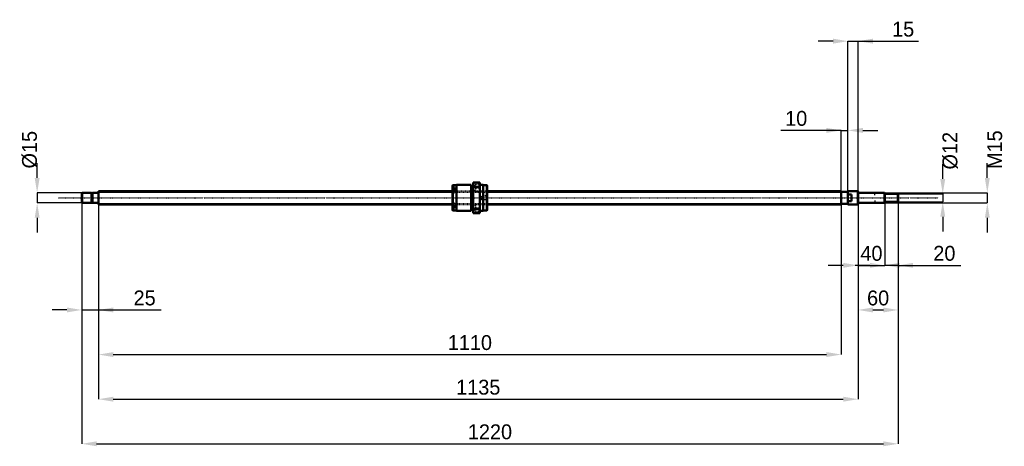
# Model space of a CAD drawing. Header units: millimetres. Extents: x -118 to 1354, y -371 to 266.
import ezdxf

# ---------------------------------------------------------------- set-up
doc = ezdxf.new("R2010")
doc.units = ezdxf.units.MM
doc.linetypes.add('Center', pattern=[1.5, 0.45, -0.5, 0.05, -0.5])
doc.linetypes.add('Dashed', pattern=[2, 1, -1])
for name, color, linetype, lineweight in [('2d ConnectionPoints', 7, 'Continuous', 50), ('AM_0', 7, 'Continuous', 50), ('AM_4', 3, 'Continuous', 25), ('AM_5', 3, 'Continuous', 25), ('AM_7', 7, 'Center', 25), ('AM_9', 6, 'Dashed', 25)]:
    doc.layers.add(name, color=color, linetype=linetype, lineweight=lineweight)
doc.dimstyles.new('ISO-25', dxfattribs={"dimtxt": 2.5, "dimasz": 2.5, "dimexe": 1.25, "dimexo": 0.625, "dimtad": 1, "dimtxsty": 'Standard', "dimcen": 2.5, "dimadec": 0, "dimazin": 0, "dimtfac": 1, "dimtmove": 0, "dimatfit": 3, "dimfxl": 0, "dimarcsym": 0})

# ---------------------------------------------------------------- blocks, each defined once
blk = doc.blocks.new('1_BNK_2020_3_6G0_1220LC5Y0_Nut_0_in_BNK2020_3_6G0_1220LC5Y_5810__0')
at = {"layer": 'AM_0'}
for p, q in [((529.5, 19), (529, 18.5)), ((529, 18.5), (529, -10.6)), ((529, 15.2), (529.5, 15.5)), ((535, 19), (529.5, 19)), ((529.5, 19), (529.5, 15.5)), ((532, 15.5), (529.5, 15.5)), ((532, 15.5), (532, 10.9)), ((557, 19.5), (535, 19.5)), ((535, 19.5), (535, -19.5)), ((557, 19.5), (557, -19.5)), ((560, 17.6), (557, 17.6)), ((560, 23), (560, -23)), ((570, 23), (560, 23)), ((560, 15.6), (560.5, 16.7)), ((560.5, 23), (560.5, 16.7)), ((560.5, 16.7), (569.5, 16.7)), ((569.5, 23), (569.5, 16.7)), ((569.5, 16.7), (570, 15.6)), ((570, 23), (570, -23)), ((575, 19.5), (570, 19.5)), ((575, 19.5), (575, -19.5)), ((580.5, 19), (575, 19)), ((581, 18.5), (580.5, 19)), ((580.5, 19), (580.5, -19)), ((581, 18.5), (581, -18.5)), ((529.5, 10.9), (529, 10.6)), ((532, 13.7), (529.3, 13.7)), ((532, 10.9), (529.5, 10.9)), ((529.5, 10.9), (529.5, -10.9)), ((529, -10.6), (529, -18.5)), ((529, -10.6), (529.5, -10.9)), ((529.3, -13.7), (532, -13.7)), ((532, -10.9), (529.5, -10.9)), ((532, -10.9), (532, -15.5)), ((529.5, -15.5), (529, -15.2)), ((529, -18.5), (529.5, -19)), ((532, -15.5), (529.5, -15.5)), ((529.5, -15.5), (529.5, -19)), ((529.5, -19), (535, -19)), ((535, -19.5), (557, -19.5)), ((557, -17.6), (560, -17.6)), ((560.5, -16.7), (560, -15.6)), ((560, -23), (570, -23)), ((560.5, -16.7), (560.5, -23)), ((569.5, -16.7), (560.5, -16.7)), ((570, -15.6), (569.5, -16.7)), ((569.5, -16.7), (569.5, -23)), ((570, -19.5), (575, -19.5)), ((575, -19), (580.5, -19)), ((580.5, -19), (581, -18.5))]:
    blk.add_line(p, q, dxfattribs=at)
for centre, start, end in [((529.3, 13.4), 90, 180), ((529.3, -13.4), 180, 270)]:
    blk.add_arc(centre, 0.275, start, end, dxfattribs=at)
at = {"layer": 'AM_4'}
for p, q in [((529.3, 13.7), (529.3, 10.8)), ((529.3, -10.8), (529.3, -13.7))]:
    blk.add_line(p, q, dxfattribs=at)
at = {"layer": 'AM_5', "linetype": 'Dashed'}
for p, q in [((573.7, 2.6), (574.4, 3)), ((581, 3), (574.4, 3)), ((574.4, 3), (574.4, -3)), ((573.7, -2.6), (574.4, -3)), ((581, -3), (574.4, -3))]:
    blk.add_line(p, q, dxfattribs=at)
at = {"layer": 'AM_7'}
for p, q in [((559.5, 14.8), (570.5, 14.8)), ((528.9, 11), (532.1, 11)), ((528.9, -11), (532.1, -11)), ((559.5, -14.8), (570.5, -14.8))]:
    blk.add_line(p, q, dxfattribs=at)
at = {"layer": 'AM_9'}
for p, q in [((563.5, 18.1), (560, 18.1)), ((570, 20.3), (563.5, 20.3)), ((563.5, 20.3), (563.5, 9.3)), ((532, 13.3), (529, 13.3)), ((530.9, 12.4), (529, 12.4)), ((530.9, 12), (529, 12)), ((530.9, 11.3), (529, 11.3)), ((530.9, 10.6), (529, 10.6)), ((581, 10), (529, 10)), ((530.9, 9.9), (529, 9.9)), ((530.9, 9.6), (529, 9.6)), ((532, 8.7), (529, 8.7)), ((529, 7.7), (532, 7.7)), ((529.3, 10.8), (529.3, 8.2)), ((529.3, 8.2), (532, 8.2)), ((530.9, 12.4), (530.9, 9.6)), ((532, 10.9), (532, 7.7)), ((560, 11.5), (563.5, 11.5)), ((563.5, 9.3), (570, 9.3)), ((572.6, 2.6), (571.1, 0)), ((571.1, 0), (572.6, -2.6)), ((580.6, 2.6), (572.6, 2.6)), ((572.6, 2.6), (572.6, -2.6)), ((581, 3), (580.6, 2.6)), ((580.6, 2.6), (580.6, -2.6)), ((532, -7.7), (529, -7.7)), ((532, -8.7), (529, -8.7)), ((530.9, -9.6), (529, -9.6)), ((530.9, -9.9), (529, -9.9)), ((529, -10), (581, -10)), ((530.9, -10.6), (529, -10.6)), ((530.9, -11.3), (529, -11.3)), ((530.9, -12), (529, -12)), ((530.9, -12.4), (529, -12.4)), ((532, -13.3), (529, -13.3)), ((532, -8.2), (529.3, -8.2)), ((529.3, -8.2), (529.3, -10.8)), ((530.9, -9.6), (530.9, -12.4)), ((532, -7.7), (532, -10.9)), ((563.5, -11.4), (560, -11.4)), ((570, -9.2), (563.5, -9.2)), ((563.5, -9.2), (563.5, -20.2)), ((572.6, -2.6), (580.6, -2.6)), ((580.6, -2.6), (581, -3)), ((560, -18), (563.5, -18)), ((563.5, -20.2), (570, -20.2))]:
    blk.add_line(p, q, dxfattribs=at)
for centre, start, end in [((529.3, 8.5), 180, 270), ((529.3, -8.5), 90, 180)]:
    blk.add_arc(centre, 0.275, start, end, dxfattribs=at)
blk = doc.blocks.new('2_BNK_2020_3_6G0_1220LC5Y_Shaft_0_in_BNK2020_3_6G0_1220LC5Y_5810__0')
at = {"layer": 'AM_0'}
for p, q in [((-24.5, 7.5), (-25, 7)), ((-25, 7), (-25, -7)), ((-10.2, 7.5), (-24.5, 7.5)), ((-24.5, 7.5), (-24.5, -7.5)), ((-10.2, 7.5), (-10.2, -7.5)), ((-9, 7.2), (-10.2, 7.2)), ((-0.2, 7.5), (-9, 7.5)), ((-9, 7.5), (-9, -7.5)), ((0.3, 10), (0, 9.7)), ((0, 9.7), (0, -9.7)), ((529, 10), (0.3, 10)), ((0.3, 10), (0.3, -10)), ((1110, 10), (581, 10)), ((1110, 10), (1110, -10)), ((1120, 9), (1110, 9)), ((1120, 9.8), (1120, -9.8)), ((1134.7, 9.8), (1120, 9.8)), ((1125, 4.8), (1120, 4.8)), ((1125, 4.8), (1125, -4.8)), ((1135, 9.4), (1134.7, 9.8)), ((1134.7, 9.8), (1134.7, -9.8)), ((1135, 9.4), (1135, -9.4)), ((1174.5, 7.5), (1135.2, 7.5)), ((1175, 7), (1174.5, 7.5)), ((1174.5, 7.5), (1174.5, -7.5)), ((1175, 7), (1175, -7)), ((1194.5, 6), (1175, 6)), ((1195, 5.5), (1194.5, 6)), ((1194.5, 6), (1194.5, -6)), ((1195, 5.5), (1195, -5.5)), ((-25, -7), (-24.5, -7.5)), ((-24.5, -7.5), (-10.2, -7.5)), ((-10.2, -7.2), (-9, -7.2)), ((-9, -7.5), (-0.2, -7.5)), ((0, -9.7), (0.3, -10)), ((0.3, -10), (529, -10)), ((581, -10), (1110, -10)), ((1110, -9), (1120, -9)), ((1120, -4.8), (1125, -4.8)), ((1120, -9.8), (1134.7, -9.8)), ((1134.7, -9.8), (1135, -9.4)), ((1135.2, -7.5), (1174.5, -7.5)), ((1174.5, -7.5), (1175, -7)), ((1175, -6), (1194.5, -6)), ((1194.5, -6), (1195, -5.5))]:
    blk.add_line(p, q, dxfattribs=at)
for centre, start, end in [((-0.2, 7.7), 270, 360), ((1135.2, 7.7), 180, 270), ((-0.2, -7.7), 0, 90), ((1135.2, -7.7), 90, 180)]:
    blk.add_arc(centre, 0.2, start, end, dxfattribs=at)
at = {"layer": 'AM_4'}
for p, q in [((-0.2, 7.5), (-0.2, -7.5)), ((1135.2, 7.5), (1135.2, -7.5))]:
    blk.add_line(p, q, dxfattribs=at)
at = {"layer": 'AM_5'}
for p, q in [((0, 8.5), (529, 8.5)), ((581, 8.5), (1110, 8.5)), ((1110, 5), (1110, 8.5)), ((1175, 6.9), (1160, 6.9)), ((1160, 3.8), (1160, 6.9)), ((0, -8.5), (529, -8.5)), ((581, -8.5), (1110, -8.5)), ((1110, -5), (1110, -8.5)), ((1160, -3.8), (1160, -6.9)), ((1175, -6.9), (1160, -6.9))]:
    blk.add_line(p, q, dxfattribs=at)
at = {"layer": 'AM_5', "linetype": 'Dashed'}
for p, q in [((529, 8.5), (581, 8.5)), ((529, -8.5), (581, -8.5))]:
    blk.add_line(p, q, dxfattribs=at)
at = {"layer": 'AM_7'}
blk.add_line((-59.8, 0), (1254.8, 0), dxfattribs=at)
at = {"layer": 'AM_9'}
for p, q in [((581, 10), (529, 10)), ((529, -10), (581, -10))]:
    blk.add_line(p, q, dxfattribs=at)
blk = doc.blocks.new('*D3')
at = {"layer": 'AM_5', "color": 0, "lineweight": -2}
for p, q in [((-25, -7), (-25, -167.3)), ((0, -9.7), (0, -167.3)), ((-47.2, -167.3), (-69.4, -167.3)), ((-25, -167.3), (0, -167.3)), ((0, -167.3), (93.7, -167.3)), ((22.2, -167.3), (44.4, -167.3))]:
    blk.add_line(p, q, dxfattribs=at)
at = {"layer": 'AM_5', "color": 0}
for points in [[(-47.2, -171), (-47.2, -163.6), (-25, -167.3)], [(22.2, -163.6), (22.2, -171), (0, -167.3)]]:
    blk.add_solid(points, dxfattribs=at)
at = {"layer": 'Defpoints', "color": 0}
for p in [(-25, -7), (0, -9.7), (0, -167.3)]:
    blk.add_point(p, dxfattribs=at)
at = {"layer": 'AM_5', "color": 0, "insert": (69, -149.5), "char_height": 22.2, "attachment_point": 5}
blk.add_mtext('25', dxfattribs=at)
blk = doc.blocks.new('*D4')
at = {"layer": 'AM_5', "color": 0, "lineweight": -2}
for p, q in [((1175, -7), (1175, -100.7)), ((1195, -5.5), (1195, -100.7)), ((1152.8, -100.7), (1130.6, -100.7)), ((1195, -100.7), (1175, -100.7)), ((1195, -100.7), (1288.7, -100.7)), ((1217.2, -100.7), (1239.4, -100.7))]:
    blk.add_line(p, q, dxfattribs=at)
at = {"layer": 'AM_5', "color": 0}
for points in [[(1152.8, -104.4), (1152.8, -97), (1175, -100.7)], [(1217.2, -97), (1217.2, -104.4), (1195, -100.7)]]:
    blk.add_solid(points, dxfattribs=at)
at = {"layer": 'Defpoints', "color": 0}
for p in [(1175, -7), (1195, -5.5), (1175, -100.7)]:
    blk.add_point(p, dxfattribs=at)
at = {"layer": 'AM_5', "color": 0, "insert": (1264, -82.9), "char_height": 22.2, "attachment_point": 5}
blk.add_mtext('20', dxfattribs=at)
blk = doc.blocks.new('*D5')
at = {"layer": 'AM_5', "color": 0, "lineweight": -2}
for p, q in [((1135, -9.45), (1135, -100.7)), ((1175, -7), (1175, -100.7)), ((1112.8, -100.7), (1090.6, -100.7)), ((1135, -100.7), (1175, -100.7)), ((1197.2, -100.7), (1219.4, -100.7))]:
    blk.add_line(p, q, dxfattribs=at)
at = {"layer": 'AM_5', "color": 0}
for points in [[(1112.8, -104.4), (1112.8, -97), (1135, -100.7)], [(1197.2, -97), (1197.2, -104.4), (1175, -100.7)]]:
    blk.add_solid(points, dxfattribs=at)
at = {"layer": 'Defpoints', "color": 0}
for p in [(1135, -9.45), (1175, -7), (1175, -100.7)]:
    blk.add_point(p, dxfattribs=at)
at = {"layer": 'AM_5', "color": 0, "insert": (1155, -82.94), "char_height": 22.2, "attachment_point": 5}
blk.add_mtext('40', dxfattribs=at)
blk = doc.blocks.new('*D6')
at = {"layer": 'AM_5', "color": 0, "lineweight": -2}
for p, q in [((1135, -9.45), (1135, -167.3)), ((1195, -5.5), (1195, -167.3)), ((1157.2, -167.3), (1172.8, -167.3))]:
    blk.add_line(p, q, dxfattribs=at)
at = {"layer": 'AM_5', "color": 0}
for points in [[(1157.2, -163.6), (1157.2, -171), (1135, -167.3)], [(1172.8, -171), (1172.8, -163.6), (1195, -167.3)]]:
    blk.add_solid(points, dxfattribs=at)
at = {"layer": 'Defpoints', "color": 0}
for p in [(1135, -9.45), (1195, -5.5), (1195, -167.3)]:
    blk.add_point(p, dxfattribs=at)
at = {"layer": 'AM_5', "color": 0, "insert": (1165, -149.54), "char_height": 22.2, "attachment_point": 5}
blk.add_mtext('60', dxfattribs=at)
blk = doc.blocks.new('*D7')
at = {"layer": 'AM_5', "color": 0, "lineweight": -2}
for p, q in [((1097.8, 233.9), (1075.6, 233.9)), ((1120, -9.8), (1120, 233.9)), ((1120, 233.9), (1135, 233.9)), ((1135, -9.4), (1135, 233.9)), ((1135, 233.9), (1225.5, 233.9)), ((1157.2, 233.9), (1179.4, 233.9))]:
    blk.add_line(p, q, dxfattribs=at)
at = {"layer": 'AM_5', "color": 0}
for points in [[(1097.8, 230.2), (1097.8, 237.6), (1120, 233.9)], [(1157.2, 237.6), (1157.2, 230.2), (1135, 233.9)]]:
    blk.add_solid(points, dxfattribs=at)
at = {"layer": 'Defpoints', "color": 0}
for p in [(1135, 233.9), (1120, -9.8), (1135, -9.4)]:
    blk.add_point(p, dxfattribs=at)
at = {"layer": 'AM_5', "color": 0, "insert": (1202.4, 251.7), "char_height": 22.2, "attachment_point": 5}
blk.add_mtext('15', dxfattribs=at)
blk = doc.blocks.new('*D8')
at = {"layer": 'AM_5', "color": 0, "lineweight": -2}
for p, q in [((1110, 100.7), (1019.5, 100.7)), ((1087.8, 100.7), (1065.6, 100.7)), ((1110, -8.5), (1110, 100.7)), ((1110, 100.7), (1120, 100.7)), ((1120, -9.8), (1120, 100.7)), ((1142.2, 100.7), (1164.4, 100.7))]:
    blk.add_line(p, q, dxfattribs=at)
at = {"layer": 'AM_5', "color": 0}
for points in [[(1087.8, 97), (1087.8, 104.4), (1110, 100.7)], [(1142.2, 104.4), (1142.2, 97), (1120, 100.7)]]:
    blk.add_solid(points, dxfattribs=at)
at = {"layer": 'Defpoints', "color": 0}
for p in [(1120, 100.7), (1110, -8.5), (1120, -9.8)]:
    blk.add_point(p, dxfattribs=at)
at = {"layer": 'AM_5', "color": 0, "insert": (1042.6, 118.5), "char_height": 22.2, "attachment_point": 5}
blk.add_mtext('10', dxfattribs=at)
blk = doc.blocks.new('*D9')
at = {"layer": 'AM_5', "color": 0, "lineweight": -2}
for p, q in [((0, -9.7), (0, -233.9)), ((1110, -8.4665), (1110, -233.9)), ((22.2, -233.9), (1087.8, -233.9))]:
    blk.add_line(p, q, dxfattribs=at)
at = {"layer": 'AM_5', "color": 0}
for points in [[(22.2, -230.2), (22.2, -237.6), (0, -233.9)], [(1087.8, -237.6), (1087.8, -230.2), (1110, -233.9)]]:
    blk.add_solid(points, dxfattribs=at)
at = {"layer": 'Defpoints', "color": 0}
for p in [(0, -9.7), (1110, -8.4665), (1110, -233.9)]:
    blk.add_point(p, dxfattribs=at)
at = {"layer": 'AM_5', "color": 0, "insert": (555, -216.14), "char_height": 22.2, "attachment_point": 5}
blk.add_mtext('1110', dxfattribs=at)
blk = doc.blocks.new('*D10')
at = {"layer": 'AM_5', "color": 0, "lineweight": -2}
for p, q in [((0, -9.7), (0, -300.5)), ((1135, -9.45), (1135, -300.5)), ((22.2, -300.5), (1112.8, -300.5))]:
    blk.add_line(p, q, dxfattribs=at)
at = {"layer": 'AM_5', "color": 0}
for points in [[(22.2, -296.8), (22.2, -304.2), (0, -300.5)], [(1112.8, -304.2), (1112.8, -296.8), (1135, -300.5)]]:
    blk.add_solid(points, dxfattribs=at)
at = {"layer": 'Defpoints', "color": 0}
for p in [(0, -9.7), (1135, -9.45), (1135, -300.5)]:
    blk.add_point(p, dxfattribs=at)
at = {"layer": 'AM_5', "color": 0, "insert": (567.5, -282.74), "char_height": 22.2, "attachment_point": 5}
blk.add_mtext('1135', dxfattribs=at)
blk = doc.blocks.new('*D11')
at = {"layer": 'AM_5', "color": 0, "lineweight": -2}
for p, q in [((-25, -7), (-25, -367.1)), ((1195, -5.5), (1195, -367.1)), ((-2.8, -367.1), (1172.8, -367.1))]:
    blk.add_line(p, q, dxfattribs=at)
at = {"layer": 'AM_5', "color": 0}
for points in [[(-2.8, -363.4), (-2.8, -370.8), (-25, -367.1)], [(1172.8, -370.8), (1172.8, -363.4), (1195, -367.1)]]:
    blk.add_solid(points, dxfattribs=at)
at = {"layer": 'Defpoints', "color": 0}
for p in [(-25, -7), (1195, -5.5), (1195, -367.1)]:
    blk.add_point(p, dxfattribs=at)
at = {"layer": 'AM_5', "color": 0, "insert": (585, -349.34), "char_height": 22.2, "attachment_point": 5}
blk.add_mtext('1220', dxfattribs=at)
blk = doc.blocks.new('*D12')
at = {"layer": 'AM_5', "color": 0, "lineweight": -2}
for p, q in [((-91.6, 29.7), (-91.6, 51.9)), ((-24.5, 7.5), (-91.6, 7.5)), ((-91.6, 7.5), (-91.6, -7.5)), ((-24.5, -7.5), (-91.6, -7.5)), ((-91.6, -29.7), (-91.6, -51.9))]:
    blk.add_line(p, q, dxfattribs=at)
at = {"layer": 'AM_5', "color": 0}
for points in [[(-95.3, 29.7), (-87.9, 29.7), (-91.6, 7.5)], [(-87.9, -29.7), (-95.3, -29.7), (-91.6, -7.5)]]:
    blk.add_solid(points, dxfattribs=at)
at = {"layer": 'Defpoints', "color": 0}
for p in [(-24.5, 7.5), (-91.6, -7.5), (-24.5, -7.5)]:
    blk.add_point(p, dxfattribs=at)
at = {"layer": 'AM_5', "color": 0, "insert": (-102.7, 71.88), "char_height": 22.2, "attachment_point": 5, "rotation": 90}
blk.add_mtext('Ø15', dxfattribs=at)
blk = doc.blocks.new('*D13')
at = {"layer": 'AM_5', "color": 0, "lineweight": -2}
for p, q in [((1261.6, 28.2), (1261.6, 50.4)), ((1194.5, 6), (1261.6, 6)), ((1261.6, 6), (1261.6, -6)), ((1194.5, -6), (1261.6, -6)), ((1261.6, -28.2), (1261.6, -50.4))]:
    blk.add_line(p, q, dxfattribs=at)
at = {"layer": 'AM_5', "color": 0}
for points in [[(1257.9, 28.2), (1265.3, 28.2), (1261.6, 6)], [(1265.3, -28.2), (1257.9, -28.2), (1261.6, -6)]]:
    blk.add_solid(points, dxfattribs=at)
at = {"layer": 'Defpoints', "color": 0}
for p in [(1194.5, 6), (1194.5, -6), (1261.6, -6)]:
    blk.add_point(p, dxfattribs=at)
at = {"layer": 'AM_5', "color": 0, "insert": (1272.7, 70.38), "char_height": 22.2, "attachment_point": 5, "rotation": 90}
blk.add_mtext('Ø12', dxfattribs=at)
blk = doc.blocks.new('*D14')
at = {"layer": 'AM_5', "color": 0, "lineweight": -2}
for p, q in [((1328.2, 29.7), (1328.2, 51.9)), ((1174.5, 7.5), (1328.2, 7.5)), ((1328.2, 7.5), (1328.2, -7.5)), ((1174.5, -7.5), (1328.2, -7.5)), ((1328.2, -29.7), (1328.2, -51.9))]:
    blk.add_line(p, q, dxfattribs=at)
at = {"layer": 'AM_5', "color": 0}
for points in [[(1324.5, 29.7), (1331.9, 29.7), (1328.2, 7.5)], [(1331.9, -29.7), (1324.5, -29.7), (1328.2, -7.5)]]:
    blk.add_solid(points, dxfattribs=at)
at = {"layer": 'Defpoints', "color": 0}
for p in [(1174.5, 7.5), (1174.5, -7.5), (1328.2, -7.5)]:
    blk.add_point(p, dxfattribs=at)
at = {"layer": 'AM_5', "color": 0, "insert": (1339.3, 71.88), "char_height": 22.2, "attachment_point": 5, "rotation": 90}
blk.add_mtext('M15', dxfattribs=at)

msp = doc.modelspace()

# ---------------------------------------------------------------- linework, layer by layer
at = {"layer": '2d ConnectionPoints'}
for p in [(0, 0), (1125, 0)]:
    msp.add_point(p, dxfattribs=at)

# ---------------------------------------------------------------- block references
for name in ['1_BNK_2020_3_6G0_1220LC5Y0_Nut_0_in_BNK2020_3_6G0_1220LC5Y_5810__0', '2_BNK_2020_3_6G0_1220LC5Y_Shaft_0_in_BNK2020_3_6G0_1220LC5Y_5810__0']:
    msp.add_blockref(name, (0, 0))

# ---------------------------------------------------------------- dimensions: what is measured, and where the dimension line sits
at = {"layer": 'AM_5'}
for base, p1, p2, text, picture, middle in [((1135, 233.9), (1120, -9.75), (1135, -9.45), '15', '*D7', (1202.4457, 233.9)), ((1120, 100.7), (1110, -8.4665), (1120, -9.75), '10', '*D8', (1042.5543, 100.7)), ((0, -167.3), (-25, -7), (0, -9.7), '25', '*D3', (69.0314, -167.3)), ((1195, -367.1), (-25, -7), (1195, -5.5), '1220', '*D11', (585, -367.1)), ((1110, -233.9), (0, -9.7), (1110, -8.4665), '1110', '*D9', (555, -233.9)), ((1135, -300.5), (0, -9.7), (1135, -9.45), '1135', '*D10', (567.5, -300.5)), ((1175, -100.7), (1135, -9.45), (1175, -7), '40', '*D5', (1155, -100.7)), ((1175, -100.7), (1195, -5.5), (1175, -7), '20', '*D4', (1264.0314, -100.7)), ((1195, -167.3), (1135, -9.45), (1195, -5.5), '60', '*D6', (1165, -167.3))]:
    dim = msp.add_linear_dim(base=base, p1=p1, p2=p2, text=text, dimstyle='ISO-25', override={"dimtxt": 22.2, "dimasz": 22.2, "dimexe": 0, "dimexo": 0, "dimgap": 6.66}, dxfattribs=at)
    dim.commit()
    dim.dimension.update_dxf_attribs({"geometry": picture, "text_midpoint": middle, "dimtype": 160})
for base, p1, p2, text, picture, middle in [((-91.6, -7.5), (-24.5, 7.5), (-24.5, -7.5), 'Ø15', '*D12', (-102.7, 71.88)), ((1328.2, -7.5), (1174.5, 7.5), (1174.5, -7.5), 'M15', '*D14', (1339.3, 71.88)), ((1261.6, -6), (1194.5, 6), (1194.5, -6), 'Ø12', '*D13', (1272.7, 70.38))]:
    dim = msp.add_linear_dim(base=base, p1=p1, p2=p2, angle=90, text=text, dimstyle='ISO-25', override={"dimtxt": 22.2, "dimasz": 22.2, "dimexe": 0, "dimexo": 0, "dimgap": 6.66}, dxfattribs=at)
    dim.commit()
    dim.dimension.update_dxf_attribs({"geometry": picture, "text_midpoint": middle, "dimtype": 160, "text_rotation": 90})

doc.saveas('drawing.dxf')
